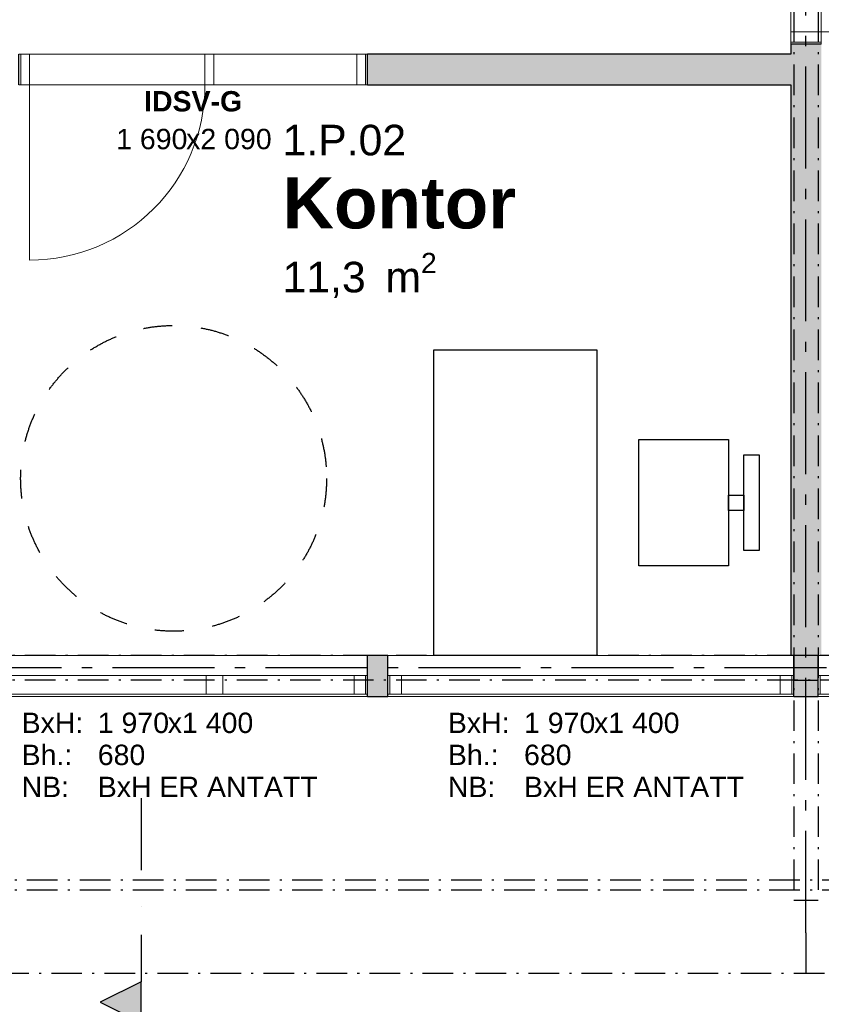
# Model space of a CAD drawing. Header units: millimetres. Extents: x 269 to 62306, y -15633 to 20300.
# Tile 63 of 90: x 32445 to 36375, y -151 to 4680. Entities that reach past the tile are written whole.
import ezdxf
from ezdxf.enums import TextEntityAlignment as Align

# ---------------------------------------------------------------- set-up
doc = ezdxf.new("R2010")
doc.units = ezdxf.units.MM
doc.header["$LTSCALE"] = 0.5
doc.header["$MEASUREMENT"] = 0
for name, pattern in [('Akselinje', [1500, 1000, -200, 100, -200]), ('Dampsperre', [564.444444, 282.222222, -282.222222]), ('Over snittplan', [520, 300, -100, 20, -100]), ('PLINE', [0]), ('Prikk & stiplet', [1340.555525, 705.555534, -352.777767, 0, -282.222223])]:
    doc.linetypes.add(name, pattern=pattern)
for name, color, linetype in [('222- Søyler', 7, 'Continuous'), ('222- Søyler  (Skravur)', 7, 'Continuous'), ('223- Bjelker', 7, 'Continuous'), ('232- Ikke-bærende yttervegger', 7, 'Continuous'), ('232- Ikke-bærende yttervegger (Skravur)', 7, 'Continuous'), ('242- Ikke-bærende innervegger (Skravur)(Nye konstruksjoner)', 7, 'Continuous'), ('242- Ikke-bærende innervegger(Nye konstruksjoner)', 7, 'Continuous'), ('244- Vinduer_ dører_ foldevegger(Nye konstruksjoner)', 7, 'Continuous'), ('265- Gesimser_ takrenner og nedløp', 7, 'Continuous'), ('68-- Inventar (løst)(Nye konstruksjoner)', 7, 'Continuous'), ('82-- Modullinjer', 7, 'Continuous'), ('852- Snittmarkør', 7, 'Continuous'), ('852- Teknisk_symbolsk informasjon_ bygning(Nye konstruksjoner)', 7, 'Continuous'), ('862- M___Nettoareal(Nye konstruksjoner)', 7, 'Continuous'), ('862- M___Nettoareal(Tekst)(Nye konstruksjoner)', 7, 'Continuous'), ('Rullestolsirkler(Nye konstruksjoner)', 7, 'Continuous')]:
    doc.layers.add(name, color=color, linetype=linetype)
doc.layers.add('234- Vinduer_ dører_ porter(Nye konstruksjoner)', color=7, linetype='Continuous', lineweight=0)
doc.styles.add('GENERATED_STYLE_1', font='Arial.ttf')
doc.styles.add('GENERATED_STYLE_2', font='Arial Bold.ttf')

# ---------------------------------------------------------------- blocks, each defined once
blk = doc.blocks.new('Kontor_1.P.02_73', base_point=(34295.3, 3766.5))
at = {"layer": '862- M___Nettoareal(Tekst)(Nye konstruksjoner)', "insert": (33733.5, 3535.8), "char_height": 150, "attachment_point": 1, "style": 'GENERATED_STYLE_1'}
blk.add_mtext('\\A1;{\\pql;\\pt0,100;\\fArial|b0|i0|c0|p0;\\W1.000000;11,3\\fArial|b0|i0|c0|p0;\\W1.000000;\\A1{\\H.66x;\\S^  ;}\\fArial|b0|i0|c0|p0;\\W1.000000; m\\fArial|b0|i0|c0|p0;\\W1.000000;\\A1{\\H.66x;\\S2^  ;}}', dxfattribs=at)
at = {"layer": '862- M___Nettoareal(Tekst)(Nye konstruksjoner)'}
for tag, height, style, p in [('ROOM_NUMBER', 150, 'GENERATED_STYLE_1', (33733.5, 4164.3)), ('ROOM_NAME', 250, 'GENERATED_STYLE_2', (33733.5, 3905.8))]:
    blk.add_attdef(tag, text='', height=height, dxfattribs=dict(at, style=style)).set_placement(p, align=Align.TOP_LEFT)
blk = doc.blocks.new('Vindu to-fags')
at = {"layer": '234- Vinduer_ dører_ porter(Nye konstruksjoner)', "linetype": 'PLINE'}
for p, q in [((-995, 98), (995, 98)), ((-995, 0), (-985, 0)), ((-985, 0), (-929, 0)), ((-985, -92), (-985, 0)), ((-929, 0), (-929, -92)), ((-929, 0), (-285, 0)), ((-285, -92), (-285, 0)), ((-285, 0), (-257, 0)), ((-257, 0), (-204, 0)), ((-204, 0), (-204, -92)), ((-204, 0), (904, 0)), ((904, -92), (904, 0)), ((904, 0), (985, 0)), ((985, 0), (995, 0)), ((985, -92), (985, 0)), ((-985, -92), (-995, -92)), ((-929, -92), (-985, -92)), ((-285, -92), (-929, -92)), ((-257, -92), (-285, -92)), ((-204, -92), (-257, -92)), ((904, -92), (-204, -92)), ((985, -92), (904, -92)), ((995, -92), (985, -92)), ((-995, -102), (995, -102))]:
    blk.add_line(p, q, dxfattribs=at)
at = {"layer": '244- Vinduer_ dører_ foldevegger(Nye konstruksjoner)', "linetype": 'PLINE'}
for p, q in [((-995, 0), (-995, 98)), ((995, 0), (995, 98)), ((-995, -92), (-995, 0)), ((-995, -92), (-995, 0)), ((995, -92), (995, 0)), ((995, -92), (995, 0)), ((-995, -102), (-995, -92)), ((995, -102), (995, -92))]:
    blk.add_line(p, q, dxfattribs=at)
blk = doc.blocks.new('Vindu')
at = {"layer": '234- Vinduer_ dører_ porter(Nye konstruksjoner)', "linetype": 'PLINE'}
for p, q in [((-995, 98), (995, 98)), ((-995, 0), (-985, 0)), ((-985, 0), (-929, 0)), ((-985, -92), (-985, 0)), ((-929, 0), (-929, -92)), ((-929, 0), (929, 0)), ((929, -92), (929, 0)), ((929, 0), (985, 0)), ((985, 0), (995, 0)), ((985, -92), (985, 0)), ((-985, -92), (-995, -92)), ((-929, -92), (-985, -92)), ((929, -92), (-929, -92)), ((985, -92), (929, -92)), ((995, -92), (985, -92)), ((-995, -102), (995, -102))]:
    blk.add_line(p, q, dxfattribs=at)
at = {"layer": '244- Vinduer_ dører_ foldevegger(Nye konstruksjoner)', "linetype": 'PLINE'}
for p, q in [((-995, 0), (-995, 98)), ((995, 0), (995, 98)), ((-995, -92), (-995, 0)), ((-995, -92), (-995, 0)), ((995, -92), (995, 0)), ((995, -92), (995, 0)), ((-995, -102), (-995, -92)), ((995, -102), (995, -92))]:
    blk.add_line(p, q, dxfattribs=at)
blk = doc.blocks.new('Vindustempel_9')
at = {"layer": '852- Teknisk_symbolsk informasjon_ bygning(Nye konstruksjoner)', "char_height": 100, "attachment_point": 1, "style": 'GENERATED_STYLE_1'}
for s, insert in [('\\A1;{\\pql;\\pt0,100;\\fArial|b0|i0|c0|p0;\\W1.000000;1\xa0970\\fArial|b0|i0|c0|p0;\\W1.000000;\\A1{\\H.66x;\\S^  ;}\\fArial|b0|i0|c0|p0;\\W1.000000;\\fArial|b0|i0|c0|p0;\\W1.000000;\\A1{\\H.66x;\\S^  ;}}', (-327.7, -280)), ('\\A1;{\\pql;\\pt0,100;\\fArial|b0|i0|c0|p0;\\W1.000000;x1\xa0400\\fArial|b0|i0|c0|p0;\\W1.000000;\\A1{\\H.66x;\\S^  ;}\\fArial|b0|i0|c0|p0;\\W1.000000;\\fArial|b0|i0|c0|p0;\\W1.000000;\\A1{\\H.66x;\\S^  ;}}', (15.5, -280)), ('\\A1;{\\pql;\\pt0,100;\\fArial|b0|i0|c0|p0;\\W1.000000;680\\fArial|b0|i0|c0|p0;\\W1.000000;\\A1{\\H.66x;\\S^  ;}\\fArial|b0|i0|c0|p0;\\W1.000000;\\fArial|b0|i0|c0|p0;\\W1.000000;\\A1{\\H.66x;\\S^  ;}}', (-327.7, -437.1))]:
    blk.add_mtext(s, dxfattribs=dict(at, insert=insert))
at = {"layer": '852- Teknisk_symbolsk informasjon_ bygning(Nye konstruksjoner)', "style": 'GENERATED_STYLE_1'}
for tag, p in [('strUnitPrefix', (-701.1, -280)), ('strSillPrefix', (-701.1, -437.1)), ('strLocationPrefix', (-701.1, -594.3)), ('strLocationValue', (-327.7, -594.3))]:
    blk.add_attdef(tag, text='', height=100, dxfattribs=at).set_placement(p, align=Align.TOP_LEFT)
blk = doc.blocks.new('Dør med sidefelt på side 2_7')
at = {"layer": '234- Vinduer_ dører_ porter(Nye konstruksjoner)', "linetype": 'PLINE'}
for p, q in [((802, 0), (802, 860)), ((-845, 0), (-855, 0)), ((-855, 0), (-855, -150)), ((-802, 0), (-845, 0)), ((-845, 0), (-845, -150)), ((-802, -150), (-802, 0)), ((-58, 0), (-101, 0)), ((-101, 0), (-101, -150)), ((-58, 0), (802, 0)), ((-58, -150), (-58, 0)), ((845, 0), (802, 0)), ((802, 0), (802, -150)), ((845, 0), (855, 0)), ((845, -150), (845, 0)), ((855, 0), (855, -150)), ((-845, -150), (-855, -150)), ((-845, -150), (-802, -150)), ((802, -150), (-802, -150)), ((-101, -150), (-58, -150)), ((802, -150), (845, -150)), ((845, -150), (855, -150))]:
    blk.add_line(p, q, dxfattribs=at)
at = {"layer": '234- Vinduer_ dører_ porter(Nye konstruksjoner)', "linetype": 'PLINE', "flags": 128}
blk.add_lwpolyline([(-802, -150), (-101, -150), (-101, 0), (-802, 0)], close=True, dxfattribs=at)
at = {"layer": '234- Vinduer_ dører_ porter(Nye konstruksjoner)', "linetype": 'PLINE'}
blk.add_arc((802, 0), 860, 90, 180, dxfattribs=at)
at = {"layer": '244- Vinduer_ dører_ foldevegger(Nye konstruksjoner)', "linetype": 'PLINE'}
for p, q in [((-855, 0), (-855, -150)), ((-855, 0), (-855, -150)), ((855, 0), (855, -150)), ((855, 0), (855, -150))]:
    blk.add_line(p, q, dxfattribs=at)
blk = doc.blocks.new('Dørstempel_16')
at = {"layer": '852- Teknisk_symbolsk informasjon_ bygning(Nye konstruksjoner)', "char_height": 100, "attachment_point": 1, "style": 'GENERATED_STYLE_1'}
for s, insert in [('\\A1;{\\pql;\\pt0,100;\\fArial|b0|i0|c0|p0;\\W1.000000;1\xa0690\\fArial|b0|i0|c0|p0;\\W1.000000;\\A1{\\H.66x;\\S^  ;}\\fArial|b0|i0|c0|p0;\\W1.000000;\\fArial|b0|i0|c0|p0;\\W1.000000;\\A1{\\H.66x;\\S^  ;}}', (-377.5, -365.7)), ('\\A1;{\\pql;\\pt0,100;\\fArial|b0|i0|c0|p0;\\W1.000000;x2\xa0090\\fArial|b0|i0|c0|p0;\\W1.000000;\\A1{\\H.66x;\\S^  ;}\\fArial|b0|i0|c0|p0;\\W1.000000;\\fArial|b0|i0|c0|p0;\\W1.000000;\\A1{\\H.66x;\\S^  ;}}', (-34.3, -365.7))]:
    blk.add_mtext(s, dxfattribs=dict(at, insert=insert))
at = {"layer": '852- Teknisk_symbolsk informasjon_ bygning(Nye konstruksjoner)', "style": 'GENERATED_STYLE_2'}
blk.add_attdef('AC_WIDO_ID', text='', height=100, dxfattribs=at).set_placement((0, -310.3), align=Align.BOTTOM_CENTER)
blk = doc.blocks.new('Dør_5')
at = {"layer": '234- Vinduer_ dører_ porter(Nye konstruksjoner)', "linetype": 'PLINE'}
for p, q in [((445, 0), (445, 890)), ((-505, 0), (505, 0)), ((-495, 0), (-505, 0)), ((-505, 0), (-505, -150)), ((-445, 0), (-495, 0)), ((-495, 0), (-495, -150)), ((-445, 0), (445, 0)), ((-445, -150), (-445, 0)), ((495, 0), (445, 0)), ((445, 0), (445, -150)), ((495, 0), (505, 0)), ((495, -150), (495, 0)), ((505, 0), (505, -150)), ((-505, -150), (505, -150)), ((-495, -150), (-505, -150)), ((-495, -150), (-445, -150)), ((445, -150), (-445, -150)), ((445, -150), (495, -150)), ((495, -150), (505, -150))]:
    blk.add_line(p, q, dxfattribs=at)
blk.add_arc((445, 0), 890, 90, 180, dxfattribs=at)
at = {"layer": '244- Vinduer_ dører_ foldevegger(Nye konstruksjoner)', "linetype": 'PLINE'}
for p, q in [((-505, 0), (-505, -150)), ((-505, 0), (-505, -150)), ((505, 0), (505, -150)), ((505, 0), (505, -150))]:
    blk.add_line(p, q, dxfattribs=at)
blk = doc.blocks.new('Standard grid marker')
at = {"layer": '82-- Modullinjer', "linetype": 'Akselinje'}
for q in [(0, 0), (18800, 0)]:
    blk.add_line((200, 0), q, dxfattribs=at)
at = {"layer": '82-- Modullinjer', "style": 'GENERATED_STYLE_2'}
blk.add_attdef('AC_MarkerText_1', text='', height=250, rotation=270, dxfattribs=at).set_placement((19482.1, -57.1), align=Align.TOP_CENTER)
blk = doc.blocks.new('Standard grid marker_4')
at = {"layer": '82-- Modullinjer', "linetype": 'Akselinje'}
blk.add_line((200, 0), (53500, 0), dxfattribs=at)
at = {"layer": '82-- Modullinjer', "style": 'GENERATED_STYLE_2'}
blk.add_attdef('AC_MarkerText_1', text='', height=250, rotation=180, dxfattribs=at).set_placement((54000, -239.3), align=Align.TOP_CENTER)
blk = doc.blocks.new('Kontorlayout enkel')
at = {"layer": '68-- Inventar (løst)(Nye konstruksjoner)', "linetype": 'PLINE', "flags": 128}
for points in [[(0, 0), (-1500, 0), (-1500, -800), (0, -800)], [(-440, -1005), (-1060, -1005), (-1060, -1445), (-440, -1445)], [(-787.5, -1445), (-787.5, -1520), (-712.5, -1520), (-712.5, -1445)], [(-515, -1595), (-515, -1520), (-985, -1520), (-985, -1595)]]:
    blk.add_lwpolyline(points, close=True, dxfattribs=at)

msp = doc.modelspace()

# ---------------------------------------------------------------- hatches: boundary and pattern name
at = {"layer": '222- Søyler  (Skravur)', "linetype": 'Continuous'}
msp.add_hatch(color=256, dxfattribs=at).paths.add_polyline_path([(36240, 1440), (36360, 1440), (36360, 1560), (36240, 1560)])
at = {"layer": '232- Ikke-bærende yttervegger (Skravur)', "linetype": 'Continuous'}
for points in [[(34150, 1360), (34250, 1360), (34250, 1560), (34150, 1560)], [(36360, 1560), (36240, 1560), (36240, 1360), (36360, 1360)]]:
    msp.add_hatch(color=256, dxfattribs=at).paths.add_polyline_path(points)
at = {"layer": '242- Ikke-bærende innervegger (Skravur)(Nye konstruksjoner)', "linetype": 'Continuous'}
for points in [[(36225, 1560), (36375, 1560), (36375, 4560), (36225, 4560)], [(36225, 4510), (34150, 4510), (34150, 4360), (36225, 4360)]]:
    msp.add_hatch(color=256, dxfattribs=at).paths.add_polyline_path(points)
at = {"layer": '852- Snittmarkør', "linetype": 'Continuous'}
msp.add_hatch(color=256, dxfattribs=at).paths.add_polyline_path([(33039.5, -240), (33039.5, -40), (32839.5, -140)])

# ---------------------------------------------------------------- linework, layer by layer
at = {"layer": '222- Søyler', "linetype": 'PLINE', "flags": 128}
msp.add_lwpolyline([(36240, 1440), (36360, 1440), (36360, 1560), (36240, 1560)], close=True, dxfattribs=at)
at = {"layer": '223- Bjelker', "linetype": 'Over snittplan'}
for p, q in [((36240, 14600), (36240, 360)), ((36360, 14600), (36360, 360)), ((53160, 1560), (27840, 1560)), ((53160, 1440), (27840, 1440)), ((27540, 460), (40550, 460)), ((27540, 410), (40550, 410)), ((36240, 360), (36360, 360))]:
    msp.add_line(p, q, dxfattribs=at)
at = {"layer": '232- Ikke-bærende yttervegger', "linetype": 'PLINE'}
for p, q in [((34150, 1462), (34150, 1560)), ((34250, 1462), (34250, 1560)), ((36240, 1462), (36240, 1560)), ((36360, 1462), (36360, 1560)), ((34150, 1370), (34150, 1462)), ((34250, 1370), (34250, 1462)), ((36240, 1370), (36240, 1462)), ((36360, 1370), (36360, 1462)), ((34150, 1360), (34150, 1370)), ((34250, 1360), (34250, 1370)), ((36240, 1360), (36240, 1370)), ((36360, 1360), (36360, 1370))]:
    msp.add_line(p, q, dxfattribs=at)
at = {"layer": '232- Ikke-bærende yttervegger', "linetype": 'PLINE', "flags": 128}
for points in [[(34250, 1560), (34150, 1560)], [(34150, 1360), (34250, 1360)], [(36240, 1360), (36360, 1360)]]:
    msp.add_lwpolyline(points, dxfattribs=at)
at = {"layer": '242- Ikke-bærende innervegger(Nye konstruksjoner)', "linetype": 'PLINE'}
for p, q in [((36375, 4560), (36225, 4560)), ((34150, 4360), (34150, 4510))]:
    msp.add_line(p, q, dxfattribs=at)
at = {"layer": '242- Ikke-bærende innervegger(Nye konstruksjoner)', "linetype": 'PLINE', "flags": 128}
for points in [[(36225, 4560), (36225, 4510)], [(36225, 4510), (34150, 4510)], [(34150, 4360), (36225, 4360)], [(36225, 4360), (36225, 1560)]]:
    msp.add_lwpolyline(points, dxfattribs=at)
at = {"layer": '265- Gesimser_ takrenner og nedløp', "linetype": 'Over snittplan'}
msp.add_line((40550, 0), (27890, 0), dxfattribs=at)
at = {"layer": '852- Snittmarkør', "linetype": 'Prikk & stiplet'}
msp.add_line((33039.5, 860), (33039.5, -40), dxfattribs=at)
at = {"layer": '852- Snittmarkør', "linetype": 'PLINE', "flags": 128}
msp.add_lwpolyline([(33039.5, -240), (33039.5, -40), (32839.5, -140)], close=True, dxfattribs=at)
at = {"layer": 'Rullestolsirkler(Nye konstruksjoner)', "linetype": 'Dampsperre'}
msp.add_circle((33199.3, 2429.4), 750, dxfattribs=at)

# ---------------------------------------------------------------- block references
at = {"layer": '244- Vinduer_ dører_ foldevegger(Nye konstruksjoner)', "linetype": 'PLINE', "zscale": 1000}
for name, p, rotation in [('Dør_5', (36375, 5065), 270), ('Dør med sidefelt på side 2_7', (33295, 4360), 180)]:
    msp.add_blockref(name, p, dxfattribs=dict(at, rotation=rotation))
at = {"layer": '244- Vinduer_ dører_ foldevegger(Nye konstruksjoner)', "linetype": 'PLINE', "xscale": -1, "zscale": 1000}
for name, p in [('Vindu to-fags', (33155, 1462)), ('Vindu', (35245, 1462)), ('Vindu to-fags', (37355, 1462))]:
    msp.add_blockref(name, p, dxfattribs=at)
at = {"layer": '68-- Inventar (løst)(Nye konstruksjoner)', "linetype": 'PLINE', "xscale": -1, "zscale": 1000, "rotation": 90}
msp.add_blockref('Kontorlayout enkel', (34475, 1560), dxfattribs=at)
at = {"layer": '82-- Modullinjer', "linetype": 'PLINE', "zscale": 1000}
for name, p, rotation in [('Standard grid marker', (36300, 0), 90), ('Standard grid marker_4', (54600, 1500), 180)]:
    msp.add_blockref(name, p, dxfattribs=dict(at, rotation=rotation))
at = {"layer": '852- Teknisk_symbolsk informasjon_ bygning(Nye konstruksjoner)'}
ref = msp.add_blockref('Dørstempel_16', (33295, 4510), dxfattribs=at)
ref.add_attrib('AC_WIDO_ID', 'IDSV-G', dxfattribs={"color": 7, "height": 100, "style": 'GENERATED_STYLE_2'}).set_placement((33295, 4199.7), align=Align.BOTTOM_CENTER)
ref = msp.add_blockref('Vindustempel_9', (33155, 1560), dxfattribs=at)
ref.add_attrib('strLocationValue', 'BxH ER ANTATT', dxfattribs={"color": 7, "height": 100, "style": 'GENERATED_STYLE_1'}).set_placement((32827.3, 965.7), align=Align.TOP_LEFT)
ref.add_attrib('strLocationPrefix', 'NB:', dxfattribs={"color": 7, "height": 100, "style": 'GENERATED_STYLE_1'}).set_placement((32453.9, 965.7), align=Align.TOP_LEFT)
ref.add_attrib('strUnitPrefix', 'BxH:', dxfattribs={"color": 7, "height": 100, "style": 'GENERATED_STYLE_1'}).set_placement((32453.9, 1280), align=Align.TOP_LEFT)
ref.add_attrib('strSillPrefix', 'Bh.:', dxfattribs={"color": 7, "height": 100, "style": 'GENERATED_STYLE_1'}).set_placement((32453.9, 1122.9), align=Align.TOP_LEFT)
ref = msp.add_blockref('Vindustempel_9', (35245, 1560), dxfattribs=at)
ref.add_attrib('strLocationValue', 'BxH ER ANTATT', dxfattribs={"color": 7, "height": 100, "style": 'GENERATED_STYLE_1'}).set_placement((34917.3, 965.7), align=Align.TOP_LEFT)
ref.add_attrib('strLocationPrefix', 'NB:', dxfattribs={"color": 7, "height": 100, "style": 'GENERATED_STYLE_1'}).set_placement((34543.9, 965.7), align=Align.TOP_LEFT)
ref.add_attrib('strUnitPrefix', 'BxH:', dxfattribs={"color": 7, "height": 100, "style": 'GENERATED_STYLE_1'}).set_placement((34543.9, 1280), align=Align.TOP_LEFT)
ref.add_attrib('strSillPrefix', 'Bh.:', dxfattribs={"color": 7, "height": 100, "style": 'GENERATED_STYLE_1'}).set_placement((34543.9, 1122.9), align=Align.TOP_LEFT)
at = {"layer": '862- M___Nettoareal(Nye konstruksjoner)', "linetype": 'Continuous'}
ref = msp.add_blockref('Kontor_1.P.02_73', (34295.3, 3766.5), dxfattribs=at)
ref.add_attrib('ROOM_NAME', 'Kontor', dxfattribs={"layer": '862- M___Nettoareal(Tekst)(Nye konstruksjoner)', "color": 7, "height": 250, "style": 'GENERATED_STYLE_2'}).set_placement((33733.5, 3905.8), align=Align.TOP_LEFT)
ref.add_attrib('ROOM_NUMBER', '1.P.02', dxfattribs={"layer": '862- M___Nettoareal(Tekst)(Nye konstruksjoner)', "color": 7, "height": 150, "style": 'GENERATED_STYLE_1'}).set_placement((33733.5, 4164.3), align=Align.TOP_LEFT)

doc.saveas('drawing.dxf')
